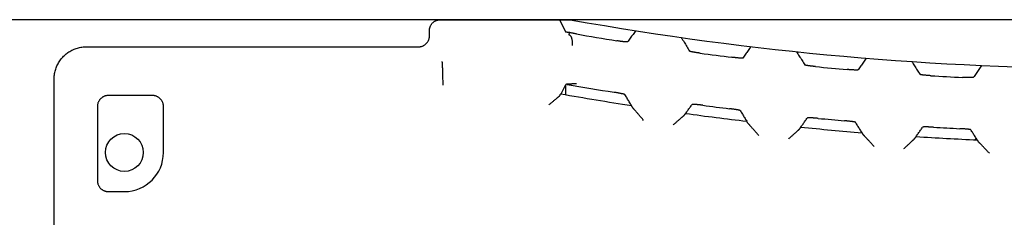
# Model space of a CAD drawing. Header units: inches. Extents: x 0 to 22, y 0 to 17.
# Tile 34 of 36: x 14.639 to 16.458, y 13.915 to 14.279. Entities that reach past the tile are written whole.
import ezdxf

# ---------------------------------------------------------------- set-up
doc = ezdxf.new("R2010")
doc.units = ezdxf.units.IN
doc.header["$LTSCALE"] = 1.21
doc.header["$MEASUREMENT"] = 0
doc.layers.get('0').update_dxf_attribs({"linetype": 'CONTINUOUS'})
doc.layers.add('DIMENSIONS', color=7, linetype='CONTINUOUS')
doc.styles.get("Standard").update_dxf_attribs({"font": 'txt', "width": 0.8})
doc.dimstyles.new('DIMSTYLE_1', dxfattribs={"dimtxt": 0.125, "dimasz": 0.18, "dimexe": 0.18, "dimexo": 0.0625, "dimgap": 0.09, "dimtad": 0, "dimtih": 1, "dimtoh": 1, "dimdec": 3, "dimzin": 4, "dimdsep": 46, "dimtxsty": 'STANDARD', "dimblk": '_FILLED', "dimblk1": '_FILLED', "dimblk2": '_FILLED', "dimcen": 0.09, "dimadec": 0, "dimazin": 0, "dimtp": 0.01, "dimtm": 0.01, "dimtfac": 1, "dimtdec": 3, "dimtofl": 0, "dimtmove": 0, "dimatfit": 3, "dimldrblk": '_FILLED', "dimfxl": 1, "dimtolj": 1, "dimtzin": 4, "dimarcsym": 0})

# ---------------------------------------------------------------- blocks, each defined once
blk = doc.blocks.new('_FILLED')
at = {"color": 0, "linetype": 'BYBLOCK'}
blk.add_solid([(0, 0), (-1, 0.174), (-1, -0.174)], dxfattribs=at)
blk = doc.blocks.new('*D1')
at = {"layer": 'DIMENSIONS', "color": 2, "linetype": 'CONTINUOUS'}
for p, q in [((17.9438, 14.2792), (13.5813, 14.2792)), ((13.7063, 14.2792), (13.7063, 11.5598)), ((13.7063, 9.2792), (13.7063, 11.3098)), ((17.8785, 9.2792), (13.5813, 9.2792))]:
    blk.add_line(p, q, dxfattribs=at)
at = {"layer": 'DIMENSIONS', "color": 2, "linetype": 'CONTINUOUS', "xscale": 0.18, "yscale": 0.18, "zscale": 0.18}
for p, rotation in [((13.7063, 14.2792), 90), ((13.7063, 9.2792), 270)]:
    blk.add_blockref('_FILLED', p, dxfattribs=dict(at, rotation=rotation))
at = {"layer": 'DIMENSIONS', "color": 2, "linetype": 'CONTINUOUS', "width": 0.8}
for s, p in [('5.000', (13.1438, 11.3723)), ('[', (13.7688, 11.3723)), ('127', (13.8688, 11.3723)), (']', (14.1688, 11.3723))]:
    blk.add_text(s, height=0.125, dxfattribs=at).set_placement(p)

msp = doc.modelspace()

# ---------------------------------------------------------------- linework, layer by layer
at = {"color": 7, "linetype": 'CONTINUOUS'}
for p, q in [((15.416, 14.2792), (15.6564, 14.2792)), ((15.6364, 14.2792), (15.6479, 14.2564)), ((15.3961, 14.2492), (15.3961, 14.2592)), ((15.6543, 14.2557), (15.6539, 14.2515)), ((14.7623, 14.2292), (15.3761, 14.2292)), ((14.7023, 12.0336), (14.7023, 14.1691)), ((15.6392, 14.1424), (15.6479, 14.1596)), ((15.6482, 14.1409), (15.6482, 14.1596)), ((14.8845, 14.1392), (14.8025, 14.1392)), ((14.7825, 14.1192), (14.7825, 13.982)), ((14.9045, 14.0342), (14.9045, 14.1192)), ((14.8025, 13.962), (14.8323, 13.962))]:
    msp.add_line(p, q, dxfattribs=at)
msp.add_circle((14.8323, 14.0342), 0.035, dxfattribs=at)
for centre, radius, start, end in [((16.6713, 19.9572), 5.768, 259.86523, 280.11722), ((16.6713, 19.9572), 5.7918, 260.02276, 260.76781), ((16.6713, 19.9572), 5.7918, 262.31323, 262.89664), ((16.6713, 19.9572), 5.7918, 264.43464, 265.01565), ((16.6713, 19.9572), 5.7918, 266.54841, 267.12785), ((16.6713, 19.9572), 5.8865, 260.01621, 260.8703), ((16.6713, 19.9572), 5.9057, 259.93097, 261.21499), ((16.6713, 19.9572), 5.8865, 262.48479, 262.96442), ((16.6713, 19.9572), 5.9057, 262.19544, 263.30061), ((16.6713, 19.9572), 5.8865, 264.57141, 265.04914), ((16.6713, 19.9572), 5.9057, 264.27653, 265.37734), ((16.6713, 19.9572), 5.8865, 266.65083, 267.12731), ((16.6713, 19.9572), 5.9057, 266.35007, 267.44801), ((14.8323, 14.0342), 0.0722, 270, 360)]:
    msp.add_arc(centre, radius, start, end, dxfattribs=at)
for points, knots in [([(15.3961, 14.2592), (15.3961, 14.2598), (15.3961, 14.2611), (15.3964, 14.2629), (15.3968, 14.2647), (15.3974, 14.2665), (15.3981, 14.2682), (15.399, 14.2698), (15.4001, 14.2713), (15.4013, 14.2727), (15.4026, 14.274), (15.404, 14.2752), (15.4055, 14.2763), (15.4071, 14.2772), (15.4088, 14.2779), (15.4106, 14.2785), (15.4124, 14.2789), (15.4142, 14.2792), (15.4154, 14.2792), (15.416, 14.2792)], [0, 0, 0, 0, 0.058936, 0.117869, 0.176751, 0.235656, 0.294486, 0.353358, 0.412143, 0.470985, 0.529738, 0.588555, 0.647292, 0.706094, 0.764834, 0.823631, 0.882393, 0.941197, 1, 1, 1, 1]), ([(15.3761, 14.2292), (15.3767, 14.2292), (15.3779, 14.2293), (15.3798, 14.2295), (15.3816, 14.23), (15.3833, 14.2306), (15.385, 14.2313), (15.3866, 14.2322), (15.3881, 14.2332), (15.3896, 14.2344), (15.3909, 14.2357), (15.392, 14.2372), (15.3931, 14.2387), (15.394, 14.2403), (15.3947, 14.242), (15.3953, 14.2437), (15.3957, 14.2455), (15.396, 14.2474), (15.3961, 14.2486), (15.3961, 14.2492)], [0, 0, 0, 0, 0.058803, 0.117607, 0.176369, 0.235166, 0.293906, 0.352708, 0.411445, 0.470262, 0.529015, 0.587857, 0.646642, 0.705514, 0.764344, 0.823249, 0.882131, 0.941064, 1, 1, 1, 1]), ([(15.6543, 14.2557), (15.6539, 14.2557), (15.6531, 14.2557), (15.6519, 14.2558), (15.6509, 14.2559), (15.6501, 14.256), (15.6493, 14.256), (15.6487, 14.2561), (15.6483, 14.2562), (15.648, 14.2563), (15.6479, 14.2564), (15.6479, 14.2564)], [0, 0, 0, 0, 0.192222, 0.366969, 0.522186, 0.657037, 0.770707, 0.861928, 0.930393, 0.976044, 1, 1, 1, 1]), ([(15.6539, 14.2515), (15.6539, 14.2515), (15.654, 14.2515), (15.654, 14.2514), (15.6541, 14.2514), (15.6542, 14.2514)], [0, 0, 0, 0, 0.172376, 0.498988, 1, 1, 1, 1]), ([(15.6542, 14.2514), (15.6544, 14.2513), (15.6549, 14.2511), (15.6556, 14.2507), (15.6562, 14.25), (15.6568, 14.2493), (15.6574, 14.2484), (15.6579, 14.2473), (15.6583, 14.2461), (15.6588, 14.2448), (15.6591, 14.2434), (15.6594, 14.2419), (15.6597, 14.2403), (15.6599, 14.2386), (15.66, 14.2369), (15.6601, 14.2351), (15.66, 14.2333), (15.66, 14.2321), (15.66, 14.2315)], [0, 0, 0, 0, 0.034267, 0.071262, 0.111765, 0.15652, 0.20579, 0.259591, 0.3181, 0.380966, 0.447997, 0.518998, 0.593332, 0.67082, 0.750829, 0.832616, 0.91589, 1, 1, 1, 1]), ([(15.6678, 14.253), (15.6672, 14.2531), (15.666, 14.2533), (15.6641, 14.2536), (15.6623, 14.254), (15.6606, 14.2543), (15.6589, 14.2547), (15.6573, 14.255), (15.6557, 14.2553), (15.6547, 14.2556), (15.6543, 14.2557)], [0, 0, 0, 0, 0.136585, 0.272412, 0.405766, 0.535966, 0.661607, 0.781364, 0.894632, 1, 1, 1, 1]), ([(15.7773, 14.2589), (15.7756, 14.2566), (15.7722, 14.252), (15.7672, 14.2451), (15.7638, 14.2405), (15.7621, 14.2382)], [0, 0, 0, 0, 0.332755, 0.666089, 1, 1, 1, 1]), ([(14.7023, 14.1691), (14.7023, 14.1706), (14.7024, 14.1734), (14.7028, 14.1777), (14.7036, 14.1819), (14.7047, 14.1861), (14.706, 14.1902), (14.7077, 14.1941), (14.7096, 14.198), (14.7118, 14.2017), (14.7142, 14.2052), (14.7169, 14.2085), (14.7198, 14.2117), (14.723, 14.2146), (14.7263, 14.2173), (14.7298, 14.2197), (14.7335, 14.2219), (14.7373, 14.2239), (14.7413, 14.2255), (14.7454, 14.2268), (14.7495, 14.2279), (14.7537, 14.2287), (14.758, 14.2291), (14.7608, 14.2292), (14.7623, 14.2292)], [0, 0, 0, 0, 0.045511, 0.091063, 0.136551, 0.182075, 0.227608, 0.273073, 0.318593, 0.364089, 0.409536, 0.455036, 0.500482, 0.54592, 0.591391, 0.636789, 0.68222, 0.727656, 0.773024, 0.818447, 0.86385, 0.909209, 0.954627, 1, 1, 1, 1]), ([(15.7621, 14.2382), (15.7621, 14.2382), (15.7619, 14.2381), (15.7616, 14.2381), (15.7611, 14.2381), (15.7605, 14.2381), (15.7598, 14.2381), (15.7588, 14.2382), (15.7578, 14.2383), (15.7566, 14.2384), (15.7554, 14.2385), (15.754, 14.2387), (15.7525, 14.2389), (15.7509, 14.2391), (15.7492, 14.2393), (15.7475, 14.2396), (15.7457, 14.2398), (15.7439, 14.2401), (15.7427, 14.2403), (15.7421, 14.2404)], [0, 0, 0, 0, 0.007966, 0.023276, 0.046324, 0.076922, 0.114788, 0.159814, 0.211582, 0.269844, 0.334069, 0.404177, 0.479529, 0.559219, 0.642273, 0.728649, 0.817786, 0.90861, 1, 1, 1, 1]), ([(15.8614, 14.2464), (15.8631, 14.2436), (15.8665, 14.238), (15.8716, 14.2296), (15.8749, 14.224), (15.8766, 14.2212)], [0, 0, 0, 0, 0.332762, 0.666096, 1, 1, 1, 1]), ([(15.9903, 14.2296), (15.9886, 14.2272), (15.9852, 14.2225), (15.9802, 14.2155), (15.9768, 14.2108), (15.9751, 14.2084)], [0, 0, 0, 0, 0.332757, 0.666091, 1, 1, 1, 1]), ([(15.8966, 14.2174), (15.896, 14.2175), (15.8947, 14.2177), (15.8928, 14.218), (15.8909, 14.2182), (15.8891, 14.2185), (15.8874, 14.2188), (15.8857, 14.2191), (15.8842, 14.2194), (15.8827, 14.2196), (15.8814, 14.2199), (15.8803, 14.2201), (15.8792, 14.2203), (15.8784, 14.2205), (15.8777, 14.2207), (15.8772, 14.2209), (15.8768, 14.221), (15.8767, 14.2211), (15.8766, 14.2212)], [0, 0, 0, 0, 0.094878, 0.189454, 0.282387, 0.372384, 0.459018, 0.541851, 0.619691, 0.691495, 0.756981, 0.815815, 0.867164, 0.91041, 0.945466, 0.972178, 0.990266, 1, 1, 1, 1]), ([(16.0744, 14.2202), (16.0761, 14.2175), (16.0795, 14.212), (16.0846, 14.2039), (16.0879, 14.1984), (16.0896, 14.1957)], [0, 0, 0, 0, 0.332762, 0.666096, 1, 1, 1, 1]), ([(15.4208, 14.1795), (15.4208, 14.1807), (15.4207, 14.183), (15.4206, 14.1863), (15.4205, 14.1893), (15.4204, 14.192), (15.4203, 14.1945), (15.4201, 14.1966), (15.42, 14.1984), (15.4199, 14.1999), (15.4198, 14.201), (15.4196, 14.2018), (15.4195, 14.2023), (15.4195, 14.2024)], [0, 0, 0, 0, 0.15581, 0.300162, 0.432458, 0.552105, 0.658557, 0.751367, 0.830178, 0.894691, 0.944563, 0.979625, 1, 1, 1, 1]), ([(15.9751, 14.2084), (15.9751, 14.2084), (15.9749, 14.2083), (15.9745, 14.2082), (15.974, 14.2082), (15.9733, 14.2082), (15.9725, 14.2082), (15.9715, 14.2083), (15.9703, 14.2083), (15.969, 14.2084), (15.9676, 14.2085), (15.966, 14.2087), (15.9643, 14.2088), (15.9626, 14.209), (15.9608, 14.2092), (15.9589, 14.2094), (15.957, 14.2096), (15.9557, 14.2098), (15.9551, 14.2098)], [0, 0, 0, 0, 0.008864, 0.02612, 0.052128, 0.086597, 0.129268, 0.179857, 0.237935, 0.303016, 0.374701, 0.45261, 0.535719, 0.622853, 0.713572, 0.807527, 0.903447, 1, 1, 1, 1]), ([(16.1096, 14.1927), (16.109, 14.1927), (16.1077, 14.1929), (16.1058, 14.1931), (16.104, 14.1933), (16.1021, 14.1935), (16.1004, 14.1937), (16.0987, 14.1939), (16.0972, 14.1941), (16.0958, 14.1943), (16.0944, 14.1946), (16.0933, 14.1947), (16.0923, 14.1949), (16.0914, 14.1951), (16.0907, 14.1953), (16.0902, 14.1954), (16.0898, 14.1955), (16.0897, 14.1956), (16.0896, 14.1957)], [0, 0, 0, 0, 0.094872, 0.18942, 0.282315, 0.372269, 0.458867, 0.541681, 0.619527, 0.691362, 0.756899, 0.815799, 0.867215, 0.910516, 0.945602, 0.97231, 0.99035, 1, 1, 1, 1]), ([(16.2033, 14.2082), (16.2016, 14.2058), (16.1982, 14.201), (16.1932, 14.1938), (16.1898, 14.189), (16.1881, 14.1866)], [0, 0, 0, 0, 0.332759, 0.666092, 1, 1, 1, 1]), ([(16.2874, 14.202), (16.2891, 14.1994), (16.2925, 14.1941), (16.2976, 14.1861), (16.3009, 14.1808), (16.3026, 14.1781)], [0, 0, 0, 0, 0.332763, 0.666096, 1, 1, 1, 1]), ([(16.4163, 14.1949), (16.4146, 14.1924), (16.4112, 14.1875), (16.4062, 14.1801), (16.4028, 14.1752), (16.4011, 14.1727)], [0, 0, 0, 0, 0.33276, 0.666094, 1, 1, 1, 1]), ([(15.4212, 14.1582), (15.4212, 14.1597), (15.4212, 14.1628), (15.4211, 14.1672), (15.421, 14.1715), (15.4209, 14.1743), (15.4209, 14.1756)], [0, 0, 0, 0, 0.266206, 0.522326, 0.767275, 1, 1, 1, 1]), ([(16.1881, 14.1866), (16.1881, 14.1865), (16.1879, 14.1865), (16.1875, 14.1864), (16.187, 14.1864), (16.1863, 14.1863), (16.1855, 14.1863), (16.1844, 14.1863), (16.1833, 14.1863), (16.182, 14.1864), (16.1805, 14.1864), (16.179, 14.1865), (16.1773, 14.1866), (16.1756, 14.1867), (16.1738, 14.1868), (16.1719, 14.187), (16.17, 14.1871), (16.1687, 14.1872), (16.1681, 14.1873)], [0, 0, 0, 0, 0.009013, 0.026428, 0.052589, 0.087202, 0.130109, 0.181202, 0.23985, 0.305208, 0.376948, 0.454811, 0.537771, 0.624656, 0.715049, 0.808589, 0.904013, 1, 1, 1, 1]), ([(16.3226, 14.1759), (16.322, 14.1759), (16.3207, 14.176), (16.3188, 14.1761), (16.317, 14.1763), (16.3152, 14.1764), (16.3134, 14.1766), (16.3118, 14.1767), (16.3102, 14.1769), (16.3088, 14.177), (16.3075, 14.1772), (16.3063, 14.1773), (16.3053, 14.1775), (16.3044, 14.1776), (16.3037, 14.1778), (16.3032, 14.1779), (16.3028, 14.178), (16.3027, 14.1781), (16.3026, 14.1781)], [0, 0, 0, 0, 0.094943, 0.189532, 0.282445, 0.372401, 0.458993, 0.541805, 0.619657, 0.691505, 0.757064, 0.81599, 0.86743, 0.910741, 0.945814, 0.972483, 0.990449, 1, 1, 1, 1]), ([(15.6509, 14.1602), (15.6507, 14.1602), (15.6501, 14.1601), (15.6494, 14.16), (15.6488, 14.1599), (15.6483, 14.1599), (15.648, 14.1598), (15.6479, 14.1597), (15.6479, 14.1596)], [0, 0, 0, 0, 0.261413, 0.505533, 0.702495, 0.850723, 0.949004, 1, 1, 1, 1]), ([(15.6607, 14.1606), (15.6602, 14.1606), (15.6591, 14.1606), (15.6575, 14.1605), (15.656, 14.1605), (15.6546, 14.1604), (15.6533, 14.1603), (15.6521, 14.1603), (15.6514, 14.1602), (15.651, 14.1602), (15.6509, 14.1602)], [0, 0, 0, 0, 0.169312, 0.331484, 0.484872, 0.628584, 0.761163, 0.882214, 0.990313, 1, 1, 1, 1]), ([(15.6678, 14.1607), (15.6672, 14.1607), (15.666, 14.1607), (15.6642, 14.1607), (15.6625, 14.1606), (15.6613, 14.1606), (15.6607, 14.1606)], [0, 0, 0, 0, 0.254491, 0.508083, 0.757611, 1, 1, 1, 1]), ([(16.4011, 14.1727), (16.4011, 14.1727), (16.4009, 14.1726), (16.4005, 14.1725), (16.4, 14.1724), (16.3993, 14.1724), (16.3985, 14.1723), (16.3974, 14.1723), (16.3963, 14.1723), (16.395, 14.1723), (16.3935, 14.1723), (16.392, 14.1723), (16.3903, 14.1723), (16.3886, 14.1724), (16.3868, 14.1724), (16.3849, 14.1725), (16.383, 14.1726), (16.3817, 14.1726), (16.3811, 14.1727)], [0, 0, 0, 0, 0.009168, 0.02676, 0.053101, 0.087893, 0.130966, 0.18221, 0.240984, 0.306435, 0.378227, 0.456088, 0.538985, 0.625746, 0.715969, 0.809272, 0.904389, 1, 1, 1, 1]), ([(14.8025, 14.1392), (14.8019, 14.1392), (14.8006, 14.1392), (14.7988, 14.1389), (14.797, 14.1385), (14.7952, 14.1379), (14.7936, 14.1372), (14.7919, 14.1363), (14.7904, 14.1352), (14.789, 14.134), (14.7877, 14.1327), (14.7865, 14.1313), (14.7855, 14.1298), (14.7846, 14.1282), (14.7838, 14.1265), (14.7832, 14.1247), (14.7828, 14.1229), (14.7825, 14.1211), (14.7825, 14.1198), (14.7825, 14.1192)], [0, 0, 0, 0, 0.058831, 0.117675, 0.176484, 0.235333, 0.294125, 0.352976, 0.411758, 0.470611, 0.529389, 0.588242, 0.647024, 0.705875, 0.764667, 0.823516, 0.882325, 0.941169, 1, 1, 1, 1]), ([(14.9045, 14.1192), (14.9045, 14.1198), (14.9044, 14.1211), (14.9042, 14.1229), (14.9038, 14.1247), (14.9032, 14.1265), (14.9024, 14.1282), (14.9015, 14.1298), (14.9005, 14.1313), (14.8993, 14.1327), (14.898, 14.134), (14.8966, 14.1352), (14.895, 14.1363), (14.8934, 14.1372), (14.8917, 14.1379), (14.89, 14.1385), (14.8882, 14.1389), (14.8863, 14.1392), (14.8851, 14.1392), (14.8845, 14.1392)], [0, 0, 0, 0, 0.058831, 0.117675, 0.176484, 0.235333, 0.294125, 0.352976, 0.411758, 0.470611, 0.529389, 0.588242, 0.647024, 0.705875, 0.764667, 0.823516, 0.882325, 0.941169, 1, 1, 1, 1]), ([(15.617, 14.1223), (15.6177, 14.1229), (15.6191, 14.1241), (15.6211, 14.1258), (15.6231, 14.1275), (15.625, 14.1291), (15.6268, 14.1306), (15.6285, 14.132), (15.63, 14.1332), (15.6313, 14.1343), (15.6325, 14.1353), (15.6336, 14.1362), (15.6344, 14.137), (15.6352, 14.1376), (15.6358, 14.1381), (15.6363, 14.1385), (15.6366, 14.1388), (15.6368, 14.139), (15.6369, 14.139), (15.637, 14.1391)], [0, 0, 0, 0, 0.10574, 0.209519, 0.30979, 0.405551, 0.495322, 0.577952, 0.653217, 0.720649, 0.780103, 0.832056, 0.876513, 0.913582, 0.943616, 0.967032, 0.983922, 0.994378, 1, 1, 1, 1]), ([(15.637, 14.1391), (15.637, 14.1392), (15.6372, 14.1395), (15.6375, 14.14), (15.6377, 14.1404), (15.6379, 14.1409), (15.6381, 14.1413), (15.6384, 14.1417), (15.6386, 14.1421), (15.6387, 14.1424), (15.6388, 14.1425)], [0, 0, 0, 0, 0.136426, 0.269442, 0.396799, 0.519922, 0.640421, 0.759731, 0.879157, 1, 1, 1, 1]), ([(15.7573, 14.141), (15.7573, 14.1411), (15.7571, 14.1412), (15.7567, 14.1413), (15.7562, 14.1415), (15.7555, 14.1417), (15.7547, 14.1419), (15.7537, 14.1422), (15.7525, 14.1424), (15.7512, 14.1427), (15.7498, 14.143), (15.7482, 14.1433), (15.7465, 14.1436), (15.7448, 14.144), (15.743, 14.1443), (15.7411, 14.1446), (15.7392, 14.1449), (15.7379, 14.1451), (15.7373, 14.1452)], [0, 0, 0, 0, 0.009765, 0.027857, 0.054542, 0.089544, 0.132713, 0.183974, 0.242725, 0.308143, 0.379891, 0.457702, 0.540538, 0.62721, 0.71727, 0.810293, 0.904983, 1, 1, 1, 1]), ([(15.7694, 14.1208), (15.768, 14.1231), (15.7653, 14.1276), (15.7613, 14.1343), (15.7586, 14.1388), (15.7573, 14.141)], [0, 0, 0, 0, 0.333778, 0.667111, 1, 1, 1, 1]), ([(15.7718, 14.1167), (15.7717, 14.1169), (15.7715, 14.1173), (15.7712, 14.1178), (15.7709, 14.1183), (15.7706, 14.1188), (15.7703, 14.1193), (15.77, 14.1198), (15.7697, 14.1203), (15.7695, 14.1207), (15.7694, 14.1208)], [0, 0, 0, 0, 0.136263, 0.2685, 0.395568, 0.518771, 0.639536, 0.759179, 0.878925, 1, 1, 1, 1]), ([(15.8694, 14.1062), (15.8707, 14.1081), (15.8734, 14.1118), (15.8774, 14.1173), (15.8801, 14.121), (15.8814, 14.1229)], [0, 0, 0, 0, 0.333782, 0.667115, 1, 1, 1, 1]), ([(15.9014, 14.1212), (15.9008, 14.1213), (15.8995, 14.1215), (15.8976, 14.1217), (15.8957, 14.1219), (15.8939, 14.1222), (15.8922, 14.1223), (15.8905, 14.1225), (15.889, 14.1227), (15.8875, 14.1228), (15.8862, 14.1229), (15.8851, 14.123), (15.8841, 14.123), (15.8832, 14.123), (15.8825, 14.123), (15.882, 14.123), (15.8817, 14.123), (15.8815, 14.1229), (15.8814, 14.1229)], [0, 0, 0, 0, 0.096669, 0.192701, 0.286757, 0.377561, 0.464765, 0.547921, 0.625848, 0.697525, 0.762574, 0.820596, 0.871114, 0.913704, 0.948091, 0.974019, 0.991199, 1, 1, 1, 1]), ([(15.7918, 14.0934), (15.791, 14.0943), (15.7895, 14.0961), (15.7873, 14.0987), (15.7851, 14.1012), (15.7831, 14.1035), (15.7813, 14.1057), (15.7796, 14.1076), (15.7781, 14.1093), (15.7769, 14.1108), (15.7757, 14.1121), (15.7748, 14.1132), (15.774, 14.1142), (15.7734, 14.1149), (15.7728, 14.1155), (15.7724, 14.116), (15.7721, 14.1163), (15.772, 14.1165), (15.7719, 14.1166), (15.7718, 14.1167)], [0, 0, 0, 0, 0.115501, 0.22825, 0.336215, 0.437226, 0.529844, 0.613198, 0.687008, 0.751477, 0.806847, 0.853982, 0.893422, 0.925734, 0.95163, 0.971618, 0.985947, 0.994985, 1, 1, 1, 1]), ([(15.8469, 14.0854), (15.8476, 14.0861), (15.849, 14.0873), (15.8511, 14.0891), (15.8531, 14.0908), (15.855, 14.0925), (15.8568, 14.094), (15.8584, 14.0955), (15.8599, 14.0968), (15.8613, 14.0979), (15.8625, 14.099), (15.8635, 14.0999), (15.8644, 14.1006), (15.8651, 14.1013), (15.8657, 14.1018), (15.8662, 14.1022), (15.8665, 14.1025), (15.8667, 14.1027), (15.8669, 14.1028), (15.8669, 14.1028)], [0, 0, 0, 0, 0.106165, 0.210298, 0.310832, 0.406732, 0.496491, 0.578997, 0.65403, 0.721141, 0.780253, 0.831866, 0.87601, 0.912844, 0.942767, 0.966191, 0.98325, 0.994127, 1, 1, 1, 1]), ([(15.8669, 14.1028), (15.867, 14.103), (15.8672, 14.1033), (15.8676, 14.1037), (15.8679, 14.1042), (15.8682, 14.1046), (15.8685, 14.105), (15.8688, 14.1054), (15.8691, 14.1058), (15.8693, 14.1061), (15.8694, 14.1062)], [0, 0, 0, 0, 0.136283, 0.268532, 0.395605, 0.518807, 0.639567, 0.759201, 0.878937, 1, 1, 1, 1]), ([(15.9703, 14.1115), (15.9703, 14.1116), (15.9701, 14.1117), (15.9697, 14.1118), (15.9692, 14.112), (15.9685, 14.1122), (15.9677, 14.1123), (15.9667, 14.1126), (15.9655, 14.1128), (15.9642, 14.113), (15.9627, 14.1132), (15.9612, 14.1135), (15.9595, 14.1137), (15.9578, 14.114), (15.956, 14.1143), (15.9541, 14.1145), (15.9522, 14.1148), (15.9509, 14.1149), (15.9503, 14.115)], [0, 0, 0, 0, 0.009691, 0.02775, 0.054451, 0.089505, 0.132758, 0.184116, 0.242957, 0.308443, 0.38024, 0.458067, 0.540882, 0.627501, 0.717493, 0.810439, 0.905052, 1, 1, 1, 1]), ([(15.9703, 14.1115), (15.9716, 14.1094), (15.9743, 14.105), (15.9783, 14.0984), (15.981, 14.0941), (15.9824, 14.0919)], [0, 0, 0, 0, 0.332889, 0.666223, 1, 1, 1, 1]), ([(15.9848, 14.0878), (15.9847, 14.088), (15.9845, 14.0884), (15.9842, 14.0889), (15.9839, 14.0894), (15.9836, 14.0899), (15.9833, 14.0904), (15.983, 14.0909), (15.9827, 14.0914), (15.9825, 14.0917), (15.9824, 14.0919)], [0, 0, 0, 0, 0.136266, 0.268504, 0.395573, 0.518777, 0.639541, 0.759182, 0.878927, 1, 1, 1, 1]), ([(16.0048, 14.0654), (16.0041, 14.0663), (16.0026, 14.068), (16.0003, 14.0704), (15.9982, 14.0728), (15.9962, 14.0751), (15.9944, 14.0771), (15.9927, 14.079), (15.9912, 14.0806), (15.9899, 14.0821), (15.9888, 14.0834), (15.9879, 14.0844), (15.9871, 14.0853), (15.9864, 14.0861), (15.9859, 14.0867), (15.9855, 14.0871), (15.9852, 14.0875), (15.985, 14.0877), (15.9849, 14.0878), (15.9848, 14.0878)], [0, 0, 0, 0, 0.114083, 0.225391, 0.33202, 0.432371, 0.52456, 0.607839, 0.68188, 0.746574, 0.802636, 0.850484, 0.890592, 0.923607, 0.950222, 0.970736, 0.985401, 0.994771, 1, 1, 1, 1]), ([(16.0824, 14.081), (16.0837, 14.0829), (16.0864, 14.0867), (16.0904, 14.0923), (16.0931, 14.0961), (16.0944, 14.098)], [0, 0, 0, 0, 0.333781, 0.667114, 1, 1, 1, 1]), ([(16.1144, 14.0971), (16.1138, 14.0971), (16.1125, 14.0972), (16.1106, 14.0974), (16.1087, 14.0976), (16.1069, 14.0977), (16.1052, 14.0978), (16.1035, 14.0979), (16.102, 14.098), (16.1006, 14.0981), (16.0993, 14.0982), (16.0981, 14.0982), (16.0971, 14.0982), (16.0962, 14.0982), (16.0955, 14.0982), (16.095, 14.0982), (16.0947, 14.0981), (16.0945, 14.098), (16.0944, 14.098)], [0, 0, 0, 0, 0.0961, 0.191627, 0.285259, 0.375728, 0.462673, 0.545671, 0.623549, 0.69528, 0.760608, 0.819209, 0.870242, 0.91308, 0.947621, 0.973708, 0.99105, 1, 1, 1, 1]), ([(16.1833, 14.0899), (16.1833, 14.09), (16.1831, 14.0901), (16.1827, 14.0902), (16.1822, 14.0903), (16.1815, 14.0905), (16.1807, 14.0906), (16.1796, 14.0908), (16.1785, 14.091), (16.1772, 14.0912), (16.1757, 14.0913), (16.1742, 14.0915), (16.1725, 14.0917), (16.1708, 14.0919), (16.169, 14.0921), (16.1671, 14.0923), (16.1652, 14.0925), (16.1639, 14.0926), (16.1633, 14.0926)], [0, 0, 0, 0, 0.009602, 0.027604, 0.054287, 0.089356, 0.132647, 0.184058, 0.242952, 0.308482, 0.380308, 0.458146, 0.540954, 0.627552, 0.717519, 0.810443, 0.905046, 1, 1, 1, 1]), ([(16.1954, 14.0708), (16.194, 14.0729), (16.1913, 14.0771), (16.1873, 14.0835), (16.1846, 14.0878), (16.1833, 14.0899)], [0, 0, 0, 0, 0.333777, 0.667111, 1, 1, 1, 1]), ([(16.0599, 14.0595), (16.0606, 14.0601), (16.062, 14.0614), (16.0641, 14.0633), (16.0661, 14.0651), (16.0681, 14.0668), (16.0699, 14.0684), (16.0715, 14.0699), (16.073, 14.0713), (16.0743, 14.0725), (16.0755, 14.0735), (16.0765, 14.0745), (16.0774, 14.0753), (16.0781, 14.0759), (16.0787, 14.0764), (16.0792, 14.0769), (16.0795, 14.0772), (16.0797, 14.0774), (16.0799, 14.0775), (16.0799, 14.0775)], [0, 0, 0, 0, 0.107151, 0.212179, 0.313479, 0.409954, 0.500043, 0.582672, 0.657612, 0.72444, 0.783173, 0.834325, 0.877954, 0.914278, 0.943759, 0.966797, 0.983538, 0.994212, 1, 1, 1, 1]), ([(16.0799, 14.0775), (16.08, 14.0777), (16.0802, 14.078), (16.0806, 14.0784), (16.0809, 14.0789), (16.0812, 14.0793), (16.0815, 14.0797), (16.0818, 14.0801), (16.0821, 14.0806), (16.0823, 14.0808), (16.0824, 14.081)], [0, 0, 0, 0, 0.136281, 0.268528, 0.395601, 0.518804, 0.639564, 0.759199, 0.878936, 1, 1, 1, 1]), ([(16.1978, 14.0668), (16.1977, 14.067), (16.1975, 14.0674), (16.1972, 14.0679), (16.1969, 14.0684), (16.1966, 14.0689), (16.1963, 14.0693), (16.196, 14.0698), (16.1957, 14.0703), (16.1955, 14.0706), (16.1954, 14.0708)], [0, 0, 0, 0, 0.136269, 0.268509, 0.395579, 0.518782, 0.639545, 0.759186, 0.878929, 1, 1, 1, 1]), ([(16.2178, 14.0452), (16.2171, 14.046), (16.2156, 14.0476), (16.2134, 14.05), (16.2113, 14.0523), (16.2093, 14.0544), (16.2075, 14.0564), (16.2058, 14.0582), (16.2043, 14.0598), (16.203, 14.0612), (16.2019, 14.0624), (16.2009, 14.0635), (16.2001, 14.0644), (16.1994, 14.0651), (16.1989, 14.0657), (16.1985, 14.0661), (16.1982, 14.0665), (16.198, 14.0667), (16.1979, 14.0668), (16.1978, 14.0668)], [0, 0, 0, 0, 0.112763, 0.222877, 0.328498, 0.428131, 0.51994, 0.603124, 0.677361, 0.742461, 0.799043, 0.84752, 0.888276, 0.921876, 0.94901, 0.969988, 0.98504, 0.994659, 1, 1, 1, 1]), ([(16.2954, 14.0635), (16.2967, 14.0655), (16.2994, 14.0693), (16.3034, 14.0751), (16.3061, 14.079), (16.3074, 14.0809)], [0, 0, 0, 0, 0.333779, 0.667113, 1, 1, 1, 1]), ([(16.3274, 14.0807), (16.3268, 14.0808), (16.3255, 14.0808), (16.3236, 14.0809), (16.3218, 14.081), (16.3199, 14.0811), (16.3182, 14.0812), (16.3166, 14.0812), (16.315, 14.0812), (16.3136, 14.0813), (16.3123, 14.0813), (16.3111, 14.0813), (16.3101, 14.0812), (16.3092, 14.0812), (16.3085, 14.0812), (16.308, 14.0811), (16.3077, 14.081), (16.3075, 14.081), (16.3074, 14.0809)], [0, 0, 0, 0, 0.095721, 0.190932, 0.284313, 0.374598, 0.461415, 0.544346, 0.62222, 0.694003, 0.759428, 0.818162, 0.869356, 0.912372, 0.947097, 0.97337, 0.990893, 1, 1, 1, 1]), ([(16.3963, 14.0761), (16.3963, 14.0761), (16.3961, 14.0762), (16.3957, 14.0763), (16.3952, 14.0764), (16.3945, 14.0766), (16.3937, 14.0767), (16.3926, 14.0768), (16.3915, 14.077), (16.3902, 14.0771), (16.3887, 14.0772), (16.3872, 14.0774), (16.3855, 14.0775), (16.3838, 14.0776), (16.382, 14.0777), (16.3801, 14.0779), (16.3782, 14.078), (16.3769, 14.078), (16.3763, 14.0781)], [0, 0, 0, 0, 0.009499, 0.027418, 0.054049, 0.089093, 0.132379, 0.183799, 0.242709, 0.308255, 0.380094, 0.457941, 0.540757, 0.627364, 0.717348, 0.810307, 0.904965, 1, 1, 1, 1]), ([(16.4084, 14.0574), (16.407, 14.0595), (16.4043, 14.0636), (16.4003, 14.0699), (16.3976, 14.074), (16.3963, 14.0761)], [0, 0, 0, 0, 0.333777, 0.667111, 1, 1, 1, 1]), ([(16.2729, 14.0412), (16.2736, 14.0419), (16.2751, 14.0433), (16.2772, 14.0452), (16.2792, 14.0471), (16.2811, 14.0489), (16.2829, 14.0506), (16.2846, 14.0522), (16.2861, 14.0536), (16.2874, 14.0548), (16.2886, 14.0559), (16.2896, 14.0569), (16.2904, 14.0577), (16.2912, 14.0583), (16.2917, 14.0589), (16.2922, 14.0593), (16.2925, 14.0596), (16.2927, 14.0598), (16.2929, 14.0599), (16.2929, 14.06)], [0, 0, 0, 0, 0.108178, 0.214138, 0.316233, 0.413302, 0.503725, 0.586474, 0.661307, 0.727832, 0.786173, 0.836841, 0.879936, 0.915737, 0.944769, 0.967413, 0.983829, 0.994298, 1, 1, 1, 1]), ([(16.2929, 14.06), (16.293, 14.0601), (16.2932, 14.0604), (16.2936, 14.0609), (16.2939, 14.0614), (16.2942, 14.0618), (16.2945, 14.0622), (16.2948, 14.0627), (16.2951, 14.0631), (16.2953, 14.0634), (16.2954, 14.0635)], [0, 0, 0, 0, 0.136279, 0.268525, 0.395597, 0.5188, 0.63956, 0.759197, 0.878935, 1, 1, 1, 1]), ([(16.4062, 14.0608), (16.4059, 14.0603), (16.4054, 14.0593), (16.4046, 14.0582), (16.4042, 14.0577), (16.4042, 14.0576)], [0, 0, 0, 0, 0.437959, 0.925782, 1, 1, 1, 1]), ([(16.4108, 14.0536), (16.4107, 14.0538), (16.4105, 14.0541), (16.4102, 14.0546), (16.4099, 14.0551), (16.4096, 14.0556), (16.4093, 14.056), (16.409, 14.0565), (16.4087, 14.0569), (16.4085, 14.0572), (16.4084, 14.0574)], [0, 0, 0, 0, 0.136272, 0.268513, 0.395584, 0.518787, 0.639549, 0.759189, 0.87893, 1, 1, 1, 1]), ([(16.4308, 14.0327), (16.4301, 14.0335), (16.4286, 14.035), (16.4264, 14.0373), (16.4244, 14.0395), (16.4224, 14.0415), (16.4206, 14.0434), (16.4189, 14.0451), (16.4174, 14.0467), (16.4161, 14.0481), (16.415, 14.0493), (16.414, 14.0503), (16.4132, 14.0512), (16.4125, 14.0519), (16.4119, 14.0524), (16.4115, 14.0529), (16.4112, 14.0532), (16.411, 14.0534), (16.4109, 14.0535), (16.4108, 14.0536)], [0, 0, 0, 0, 0.111533, 0.220533, 0.325212, 0.42417, 0.515619, 0.598706, 0.67312, 0.738606, 0.795667, 0.844735, 0.886109, 0.920274, 0.947903, 0.969315, 0.984724, 0.994564, 1, 1, 1, 1]), ([(14.7825, 13.982), (14.7825, 13.9814), (14.7825, 13.9802), (14.7828, 13.9783), (14.7832, 13.9765), (14.7838, 13.9748), (14.7846, 13.9731), (14.7855, 13.9715), (14.7865, 13.9699), (14.7877, 13.9685), (14.789, 13.9672), (14.7904, 13.966), (14.7919, 13.965), (14.7936, 13.9641), (14.7952, 13.9633), (14.797, 13.9628), (14.7988, 13.9623), (14.8006, 13.9621), (14.8019, 13.962), (14.8025, 13.962)], [0, 0, 0, 0, 0.058831, 0.117675, 0.176484, 0.235333, 0.294125, 0.352976, 0.411758, 0.470611, 0.529389, 0.588242, 0.647024, 0.705875, 0.764667, 0.823516, 0.882325, 0.941169, 1, 1, 1, 1])]:
    msp.add_open_spline(points, degree=3, knots=knots, dxfattribs=at)
msp.add_open_spline([(15.4209, 14.1756), (15.4209, 14.1769), (15.4209, 14.1782), (15.4208, 14.1795)], degree=3, dxfattribs=at)

# ---------------------------------------------------------------- dimensions: what is measured, and where the dimension line sits
at = {"layer": 'DIMENSIONS', "color": 2, "linetype": 'CONTINUOUS'}
dim = msp.add_linear_dim(base=(13.7063, 9.2792), p1=(17.9438, 14.2792), p2=(17.8785, 9.2792), angle=270, dimstyle='DIMSTYLE_1', dxfattribs=at)
dim.commit()
dim.dimension.update_dxf_attribs({"geometry": '*D1', "text_midpoint": (13.7063, 11.4348), "dimtype": 160})

doc.saveas('drawing.dxf')
